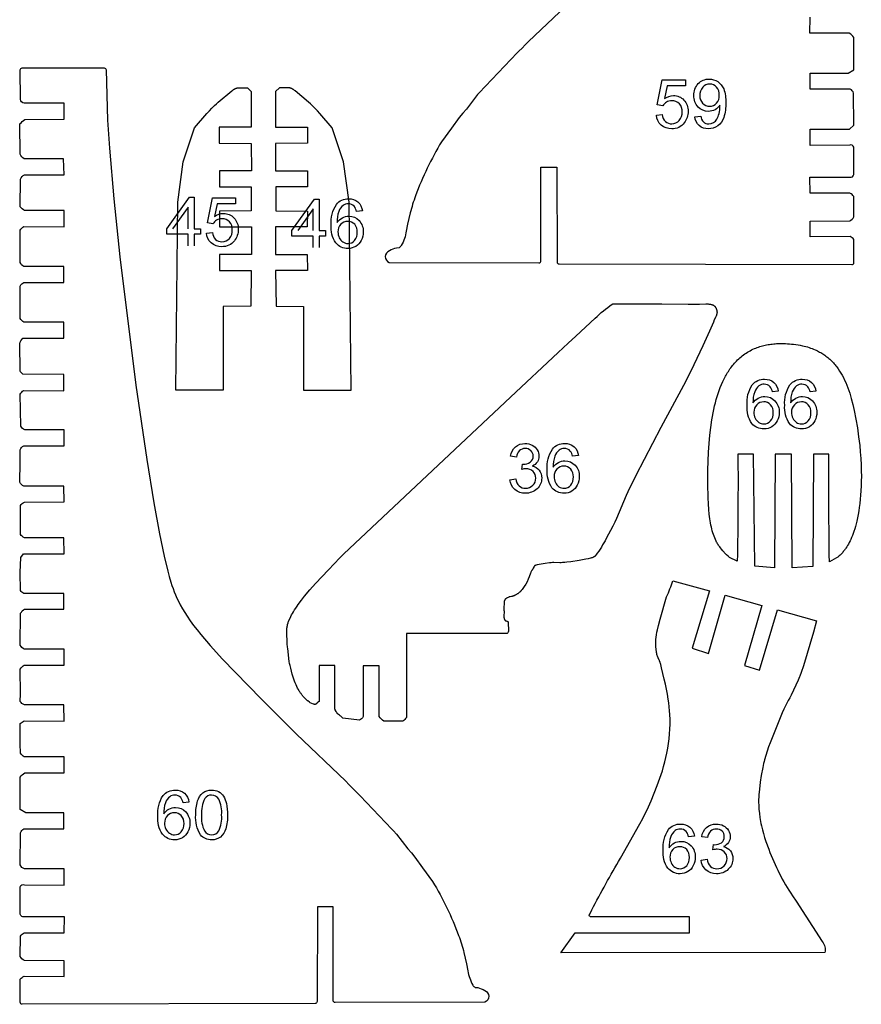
# Model space of a CAD drawing. Extents: x -306 to 77, y -230 to 818.
# Tile 12 of 15: x -101 to 71, y 324 to 526. Entities that reach past the tile are written whole.
import ezdxf

# ---------------------------------------------------------------- set-up
doc = ezdxf.new("R2010")
doc.units = 0
doc.layers.add('LAYER_1', color=18, linetype='CONTINUOUS')
doc.layers.add('LETTERS', color=1, linetype='CONTINUOUS')

msp = doc.modelspace()

# ---------------------------------------------------------------- linework, layer by layer
at = {"layer": 'LAYER_1'}
for points in [[(13.06, 531.17), (2.89, 521.44, 0.00663), (-7.52, 510.61), (-9.82, 507.61), (-10.58, 506.74), (-11.29, 505.88), (-12.86, 503.71), (-14.92, 500.91, 0.044486), (-20.26, 489.85, 0.020365), (-21.34, 486.33), (-21.89, 484.05), (-22.15, 482.61, -0.094544), (-23.16, 479.67, -0.11946), (-23.63, 479.19), (-24.16, 479.15, 0.081134), (-25.59, 478.56, 0.706943), (-25.63, 476.21), (5.04, 476.11, 0.413928), (5.45, 476.51), (5.45, 495.7), (8.68, 495.7), (8.74, 476.3, 0.405335), (9.15, 475.9), (69.15, 475.74, 0.416069), (69.56, 476.15), (69.55, 480.92, 0.131534), (68.78, 481.48), (60.58, 481.43), (60.58, 484.67), (68.71, 484.69, 0.138139), (69.57, 485.53), (69.52, 489.68, 0.128075), (68.76, 490.37), (60.58, 490.39), (60.51, 493.67), (68.73, 493.69, 0.414067), (69.57, 494.17), (69.56, 499.81, 0.413875), (68.71, 500.22), (60.59, 500.16), (60.58, 503.5)], [(60.58, 503.5), (68.68, 503.48), (69.56, 504.3), (69.5, 510.89, 0.19865), (68.83, 511.7), (60.6, 511.7), (60.62, 514.98), (68.41, 514.98), (69.56, 515.63), (69.56, 522.23, 0.155509), (68.63, 523.12), (60.57, 523.15), (60.58, 526.43)], [(-92.25, 352.02), (-100.35, 352), (-100.89, 352.31), (-101.23, 352.82), (-101.17, 359.41, -0.198806), (-100.51, 360.21), (-92.28, 360.21), (-92.29, 363.49), (-100.08, 363.49), (-101.23, 364.14), (-101.23, 370.75, -0.155646), (-100.3, 371.64), (-92.24, 371.66), (-92.25, 374.95), (-100.41, 374.96, -0.142937), (-101.21, 375.72), (-101.22, 377.57), (-101.22, 381.75), (-100.4, 382.3), (-92.25, 382.28), (-92.27, 385.58), (-100.39, 385.58, -0.153989), (-101.25, 386.28), (-101.21, 387.81), (-101.22, 392.91, -0.073742), (-100.45, 393.74), (-92.24, 393.73), (-92.26, 396.99), (-100.4, 396.99, -0.122435), (-101.25, 397.81), (-101.18, 404.34, -0.119146), (-100.33, 405.19), (-92.32, 405.18), (-92.33, 408.39), (-100.5, 408.38, -0.164146), (-101.18, 409.03), (-101.24, 412.72), (-101.14, 415.74), (-100.58, 416.54), (-92.26, 416.55), (-92.29, 419.79), (-100.38, 419.8, -0.076017), (-101.2, 420.49), (-101.18, 426.39, -0.150912), (-100.38, 427.1), (-92.26, 427.15), (-92.27, 430.4), (-100.52, 430.37, -0.108459), (-101.35, 431.18), (-101.22, 435.25), (-101.25, 437.81, -0.205517), (-100.49, 438.63), (-92.23, 438.64), (-92.22, 441.93), (-100.28, 441.89, -0.154456), (-101.12, 442.67), (-101.24, 449.22, -0.119249), (-100.55, 449.95), (-92.27, 449.9), (-92.27, 453.27), (-100.67, 453.31, -0.132088), (-101.26, 454.01), (-101.31, 459.52, -0.18171), (-100.69, 460.66), (-92.31, 460.66), (-92.31, 463.96), (-100.5, 463.95, -0.154165), (-101.22, 464.73), (-101.27, 471.36, -0.150756), (-100.48, 472.1), (-92.28, 472.11), (-92.27, 475.36), (-100.5, 475.36, -0.142416), (-101.27, 476.19), (-101.27, 482.79, -0.150871), (-100.48, 483.56), (-92.25, 483.52), (-92.26, 486.81), (-100.33, 486.81, -0.136819), (-101.22, 487.59), (-101.19, 493.28, -0.194867), (-100.35, 494.12), (-92.26, 494.12), (-92.34, 497.38), (-100.43, 497.38, -0.095724), (-101.27, 498.34), (-101.32, 504.56, -0.024418), (-100.3, 505.48), (-92.25, 505.55), (-92.25, 508.8), (-100.45, 508.83, -0.413809), (-101.16, 509.57), (-101.23, 515.63, -0.414363), (-100.82, 516.03), (-84.04, 516.03, -0.397904), (-83.63, 515.65), (-83.33, 505.3), (-82.96, 499.63), (-82.09, 489.25), (-80.86, 477.34), (-77.58, 451.07), (-75.33, 435.86), (-73.84, 426.94), (-72.67, 420.63), (-71.72, 416.04), (-71, 413), (-70.7, 411.85), (-70.37, 410.71), (-70.16, 410.05), (-69.93, 409.39), (-69.68, 408.74), (-69.41, 408.1), (-69.14, 407.47), (-68.84, 406.84), (-68.44, 406.04), (-68, 405.25), (-67.54, 404.48), (-67.06, 403.72), (-66.42, 402.79), (-65.74, 401.87), (-65.01, 400.93), (-64.26, 400), (-62.33, 397.75), (-59.77, 394.94), (-51.89, 386.83), (-44.73, 379.68), (-34.56, 369.96, -0.006641), (-24.15, 359.13), (-21.85, 356.12), (-21.09, 355.25), (-20.38, 354.4), (-18.81, 352.23), (-16.75, 349.42, -0.044491), (-11.41, 338.37, -0.020472), (-10.33, 334.85), (-9.78, 332.57), (-9.52, 331.12, 0.094611), (-8.51, 328.19, 0.119314), (-8.04, 327.71), (-7.51, 327.67, -0.081326), (-6.08, 327.08, -0.707068), (-6.04, 324.73), (-36.71, 324.62, -0.413697), (-37.12, 325.03), (-37.12, 344.22), (-40.35, 344.22), (-40.41, 324.82, -0.404323), (-40.82, 324.42), (-100.82, 324.26, -0.416907), (-101.23, 324.67), (-101.22, 329.43, -0.131594), (-100.45, 329.99), (-92.25, 329.94), (-92.25, 333.18), (-100.38, 333.21, -0.138144), (-101.25, 334.05), (-101.19, 338.2, -0.128067), (-100.43, 338.89), (-92.25, 338.91), (-92.18, 342.18), (-100.4, 342.2, -0.413981), (-101.25, 342.69), (-101.23, 348.33, -0.414213), (-100.38, 348.74), (-92.26, 348.68), (-92.25, 352.02)], [(-40.01, 393.67), (-40.01, 386.27), (-40.02, 386.26), (-40.04, 386.26), (-40.05, 386.25), (-40.07, 386.24), (-40.08, 386.23), (-40.1, 386.22), (-40.11, 386.22), (-40.13, 386.21), (-40.14, 386.2), (-40.15, 386.19), (-40.17, 386.18), (-40.18, 386.17), (-40.21, 386.15), (-40.23, 386.13), (-40.25, 386.1), (-40.28, 386.08), (-40.32, 386.04), (-40.46, 385.9), (-40.48, 385.87), (-40.5, 385.85), (-40.52, 385.83), (-40.55, 385.81), (-40.56, 385.8), (-40.57, 385.79), (-40.58, 385.78), (-40.6, 385.77), (-40.61, 385.77), (-40.62, 385.76), (-40.64, 385.75), (-40.65, 385.74), (-40.66, 385.73), (-40.68, 385.73), (-40.69, 385.72), (-40.71, 385.71), (-40.72, 385.71), (-40.74, 385.7), (-40.75, 385.7), (-40.77, 385.69), (-40.78, 385.69), (-40.8, 385.68), (-40.82, 385.68), (-40.84, 385.67), (-40.84, 385.67), (-40.84, 385.67), (-40.84, 385.67), (-40.85, 385.67), (-40.85, 385.67), (-40.85, 385.67), (-40.86, 385.67), (-40.87, 385.67), (-40.88, 385.67), (-40.88, 385.67), (-40.89, 385.68), (-40.91, 385.68), (-40.93, 385.68), (-40.95, 385.68), (-40.97, 385.69), (-41.01, 385.7), (-41.06, 385.71), (-41.16, 385.74), (-41.49, 385.85), (-41.84, 386.02), (-42, 386.14), (-42.33, 386.41), (-42.35, 386.42), (-42.75, 386.78), (-42.9, 386.93), (-43.05, 387.07), (-43.19, 387.22), (-43.32, 387.38), (-43.42, 387.5), (-43.52, 387.62), (-43.62, 387.75), (-43.71, 387.88), (-43.8, 388), (-43.89, 388.14), (-43.97, 388.27), (-44.06, 388.4), (-44.24, 388.72), (-44.41, 389.03), (-44.57, 389.36), (-44.72, 389.68), (-44.88, 390.08), (-45.04, 390.47), (-45.18, 390.87), (-45.32, 391.27), (-45.5, 391.87), (-45.67, 392.47), (-45.82, 393.07), (-45.96, 393.67), (-46, 393.87), (-46.04, 394.07), (-46.11, 394.5), (-46.44, 397.14), (-46.48, 397.39), (-46.51, 397.64), (-46.53, 397.89), (-46.56, 398.14), (-46.56, 398.28), (-46.57, 398.42), (-46.62, 400.28), (-46.62, 400.62), (-46.62, 400.8), (-46.61, 400.97), (-46.6, 401.14), (-46.58, 401.32), (-46.56, 401.49), (-46.54, 401.66), (-46.51, 401.83), (-46.49, 401.92), (-46.47, 402), (-46.45, 402.09), (-46.42, 402.17), (-46.4, 402.26), (-46.37, 402.34), (-46.31, 402.51), (-46.25, 402.68), (-46.18, 402.84), (-45.96, 403.33), (-45.8, 403.67), (-45.63, 404), (-45.45, 404.32), (-45.27, 404.65), (-45.03, 405.03), (-44.78, 405.41), (-44.53, 405.79), (-44.27, 406.16), (-43.64, 407.01), (-42.99, 407.84), (-41.88, 409.17), (-40.73, 410.47), (-38.11, 413.27), (-35.76, 415.71), (-34.95, 416.49), (-0.82, 448.63), (8.96, 457.75), (11.02, 459.65), (12.61, 461.1), (12.61, 461.1), (16.59, 464.76, -0.04726), (20.03, 467.64), (20.09, 467.68), (20.11, 467.69), (20.12, 467.7), (20.14, 467.7), (20.16, 467.71), (20.17, 467.72), (20.18, 467.72), (20.19, 467.72), (20.2, 467.73), (20.21, 467.73), (20.22, 467.73), (20.23, 467.73), (20.24, 467.74), (20.24, 467.74), (20.25, 467.74), (20.26, 467.74), (20.27, 467.74), (20.28, 467.74), (20.29, 467.74), (30.2, 467.74), (35.59, 467.68), (37.56, 467.67), (37.66, 467.67), (37.75, 467.66), (37.95, 467.66), (39.2, 467.7), (39.41, 467.7), (39.61, 467.69), (39.72, 467.69), (39.82, 467.68), (39.92, 467.67), (40.02, 467.65), (40.11, 467.64), (40.21, 467.62), (40.31, 467.6), (40.36, 467.59), (40.4, 467.57), (40.45, 467.56), (40.5, 467.55), (40.54, 467.53), (40.59, 467.51), (40.63, 467.5), (40.68, 467.48), (40.72, 467.46), (40.77, 467.44), (40.79, 467.43), (40.81, 467.42), (40.83, 467.41), (40.84, 467.39), (40.86, 467.38), (40.88, 467.37), (40.9, 467.36), (40.92, 467.34), (40.94, 467.33), (40.95, 467.31), (40.97, 467.3), (40.99, 467.28), (41, 467.27), (41.02, 467.25), (41.04, 467.23), (41.05, 467.22), (41.07, 467.2), (41.08, 467.18), (41.11, 467.15), (41.14, 467.11), (41.17, 467.07), (41.19, 467.03), (41.22, 466.99), (41.24, 466.95), (41.26, 466.92), (41.29, 466.86), (41.32, 466.81), (41.35, 466.75), (41.37, 466.69), (41.39, 466.64), (41.42, 466.58), (41.44, 466.52), (41.45, 466.46), (41.47, 466.4), (41.48, 466.34), (41.49, 466.31), (41.49, 466.28), (41.5, 466.25), (41.5, 466.22), (41.51, 466.19), (41.51, 466.15), (41.51, 466.12), (41.52, 466.09), (41.52, 466.06), (41.52, 466.03), (41.52, 466), (41.52, 465.97), (41.52, 465.94), (41.52, 465.91), (41.51, 465.88), (41.51, 465.84), (41.51, 465.81), (41.5, 465.78), (41.5, 465.75), (41.49, 465.72), (41.48, 465.65), (41.47, 465.59), (41.45, 465.53), (41.43, 465.46), (41.41, 465.4), (41.39, 465.34), (41.37, 465.27), (41.34, 465.21), (41.29, 465.08), (41.24, 464.96), (40.89, 464.21), (40.84, 464.09), (40.81, 464.03), (40.79, 463.97), (40.01, 462.14), (38.63, 459.1), (36.18, 453.91), (34.67, 451.01), (29.99, 442.41), (24.89, 432.57), (23.28, 429.24), (22.93, 428.47), (20.93, 423.77), (20.58, 423), (20.16, 422.15), (18.82, 419.65, -0.037929), (16.7, 416.22), (16.68, 416.21), (16.58, 416.08), (16.57, 416.08), (16.57, 416.08), (16.57, 416.07), (16.56, 416.07), (16.56, 416.06), (16.55, 416.06), (16.44, 415.95), (16.42, 415.94), (16.41, 415.93), (16.41, 415.93), (16.4, 415.92), (16.39, 415.92), (16.38, 415.91), (16.37, 415.91), (16.34, 415.89), (16.3, 415.87), (16.26, 415.85), (16.22, 415.83), (16.18, 415.81), (16.14, 415.79), (16.1, 415.78), (16.06, 415.76), (15.94, 415.72), (15.82, 415.68), (15.7, 415.65), (15.58, 415.61), (15.12, 415.5), (14.65, 415.4), (13.96, 415.27), (13.27, 415.15), (11.58, 414.89), (10.73, 414.78), (10.31, 414.74), (9.88, 414.71), (9.59, 414.7), (9.29, 414.7), (8.1, 414.71), (7.81, 414.71), (7.51, 414.7), (7.36, 414.69), (7.2, 414.67), (6.29, 414.56), (4.68, 414.26), (4.46, 414.2), (4.42, 414.19), (4.39, 414.18), (4.36, 414.16), (4.33, 414.15), (4.31, 414.15), (4.3, 414.14), (4.28, 414.13), (4.27, 414.12), (4.25, 414.12), (4.24, 414.11), (4.22, 414.1), (4.21, 414.09), (4.2, 414.08), (4.18, 414.07), (4.17, 414.06), (4.17, 414.06), (4.16, 414.05), (4.15, 414.04), (4.14, 414.04), (4.13, 414.03), (4.13, 414.02), (4.12, 414.01), (4.11, 414.01), (4.11, 414), (4.1, 413.99), (4.09, 413.98), (4.08, 413.97), (4.07, 413.95), (4.05, 413.93), (4.04, 413.91), (4.03, 413.9), (4.02, 413.88), (4.01, 413.86), (4, 413.84), (3.98, 413.8), (3.87, 413.56), (3.85, 413.52), (3.84, 413.5), (3.83, 413.48), (3.82, 413.46), (3.8, 413.44), (3.79, 413.41), (3.77, 413.39), (3.67, 413.26), (3.64, 413.22), (3.62, 413.19), (3.61, 413.17), (3.59, 413.15), (3.58, 413.12), (3.52, 413.01), (3.46, 412.89), (3.4, 412.78), (3.35, 412.66), (3.31, 412.55), (3.02, 411.81, -0.07021), (2.04, 409.85), (1.72, 409.39), (1.61, 409.23), (1.55, 409.15), (1.49, 409.08), (1.43, 409.01), (1.37, 408.94), (1.31, 408.87), (1.24, 408.8), (1.21, 408.77), (1.18, 408.73), (1.14, 408.7), (1.11, 408.67), (1.02, 408.6), (0.94, 408.54), (0.85, 408.47), (0.77, 408.41), (0.68, 408.35), (0.59, 408.29), (0.5, 408.23), (0.41, 408.18), (0.31, 408.12), (0.22, 408.07), (0.12, 408.02), (0.03, 407.98), (-0.07, 407.93), (-0.17, 407.89), (-0.27, 407.85), (-0.37, 407.82), (-0.39, 407.81), (-0.41, 407.8), (-0.44, 407.8), (-0.46, 407.79), (-0.51, 407.78), (-0.56, 407.77), (-0.86, 407.71), (-0.91, 407.7), (-0.96, 407.69), (-1, 407.68), (-1.03, 407.68), (-1.05, 407.67), (-1.07, 407.66), (-1.1, 407.65), (-1.12, 407.64), (-1.14, 407.64), (-1.3, 407.56), (-1.47, 407.49), (-1.51, 407.47), (-1.55, 407.45), (-1.59, 407.42), (-1.63, 407.4), (-1.67, 407.37), (-1.7, 407.35), (-1.74, 407.32), (-1.78, 407.29), (-1.8, 407.27), (-1.82, 407.26), (-1.84, 407.24), (-1.86, 407.22), (-1.87, 407.2), (-1.89, 407.18), (-1.91, 407.16), (-1.92, 407.15), (-1.92, 407.14), (-1.93, 407.13), (-1.94, 407.12), (-1.95, 407.11), (-1.95, 407.09), (-1.96, 407.08), (-1.97, 407.07), (-1.98, 407.06), (-1.98, 407.05), (-1.99, 407.04), (-1.99, 407.02), (-2, 407.01), (-2, 407), (-2.01, 406.99), (-2.01, 406.98), (-2.02, 406.96), (-2.02, 406.95), (-2.04, 406.91), (-2.05, 406.88), (-2.06, 406.84), (-2.07, 406.8), (-2.07, 406.76), (-2.08, 406.72), (-2.08, 406.68), (-2.09, 406.64), (-2.09, 406.62), (-2.09, 406.59), (-2.09, 406.54), (-2.09, 406.38), (-2.09, 406.33), (-2.09, 406.3), (-2.09, 406.28), (-2.09, 406.25), (-2.09, 406.22), (-2.13, 405.64), (-2.13, 404.93), (-2.12, 404.87), (-2.12, 404.81), (-2.12, 404.75), (-2.12, 404.68), (-2.11, 404.62), (-2.12, 404.56), (-2.15, 403.91), (-2.15, 403.78), (-2.15, 403.72), (-2.15, 403.66), (-2.15, 403.59), (-2.14, 403.53), (-2.14, 403.47), (-2.13, 403.44), (-2.13, 403.41), (-2.12, 403.38), (-2.12, 403.35), (-2.11, 403.32), (-2.1, 403.29), (-2.09, 403.26), (-2.09, 403.23), (-2.08, 403.2), (-2.07, 403.18), (-2.06, 403.15), (-2.05, 403.12), (-2.03, 403.09), (-2.02, 403.07), (-2.01, 403.04), (-1.99, 403.01), (-1.98, 402.98), (-1.96, 402.96), (-1.96, 402.95), (-1.95, 402.95), (-1.95, 402.94), (-1.95, 402.94), (-1.94, 402.93), (-1.94, 402.93), (-1.93, 402.92), (-1.93, 402.92), (-1.93, 402.91), (-1.92, 402.91), (-1.92, 402.91), (-1.91, 402.9), (-1.91, 402.9), (-1.9, 402.89), (-1.9, 402.89), (-1.89, 402.88), (-1.89, 402.88), (-1.88, 402.88), (-1.87, 402.87), (-1.86, 402.86), (-1.85, 402.86), (-1.84, 402.85), (-1.83, 402.84), (-1.82, 402.84), (-1.8, 402.83), (-1.79, 402.83), (-1.78, 402.82), (-1.76, 402.81), (-1.73, 402.8), (-1.7, 402.79), (-1.51, 402.73), (-1.49, 402.73), (-1.46, 402.72), (-1.44, 402.71), (-1.43, 402.7), (-1.41, 402.7), (-1.4, 402.69), (-1.39, 402.68), (-1.38, 402.68), (-1.37, 402.67), (-1.36, 402.67), (-1.35, 402.66), (-1.34, 402.65), (-1.33, 402.65), (-1.33, 402.64), (-1.32, 402.64), (-1.32, 402.64), (-1.31, 402.63), (-1.31, 402.63), (-1.3, 402.62), (-1.3, 402.62), (-1.29, 402.62), (-1.29, 402.61), (-1.29, 402.61), (-1.28, 402.6), (-1.28, 402.6), (-1.27, 402.59), (-1.27, 402.59), (-1.27, 402.58), (-1.26, 402.58), (-1.26, 402.57), (-1.26, 402.57), (-1.25, 402.56), (-1.25, 402.56), (-1.25, 402.55), (-1.23, 400.66, -0.468156), (-1.63, 400.18), (-22.12, 400.18), (-22.12, 383, -0.077936), (-22.83, 382.24), (-26.76, 382.24, -0.068155), (-27.68, 383.18), (-27.7, 393.59), (-30.98, 393.59), (-31, 383.18, -0.182809), (-31.76, 382.44), (-35.13, 382.85), (-35.58, 383.28), (-35.66, 383.35), (-35.74, 383.42), (-35.76, 383.44), (-35.79, 383.46), (-35.82, 383.48), (-36.04, 383.63), (-36.07, 383.65), (-36.1, 383.67), (-36.13, 383.7), (-36.14, 383.71), (-36.15, 383.72), (-36.17, 383.73), (-36.18, 383.74), (-36.19, 383.76), (-36.2, 383.77), (-36.23, 383.79), (-36.25, 383.82), (-36.27, 383.85), (-36.29, 383.87), (-36.31, 383.9), (-36.33, 383.92), (-36.37, 383.98), (-36.4, 384.03), (-36.44, 384.09), (-36.5, 384.21), (-36.7, 384.56), (-36.73, 384.62), (-36.77, 384.67), (-36.77, 393.67), (-40.01, 393.67)], [(56.9, 413.63), (56.75, 436.9), (53.46, 436.9), (53.32, 413.64), (49.26, 414), (49.02, 436.9), (45.81, 436.9, -0.005632), (45.68, 415.03), (44.09, 415.79), (43.82, 416.01), (43.45, 416.33), (43.37, 416.4), (43.31, 416.47), (43.27, 416.5), (43.24, 416.54), (42.72, 417.14), (42.46, 417.44), (42.21, 417.76), (42.09, 417.92), (41.98, 418.08), (41.86, 418.24), (41.75, 418.41), (41.65, 418.58), (41.55, 418.75), (41.45, 418.92), (41.36, 419.1), (41.2, 419.43), (41.05, 419.77), (40.91, 420.12), (40.79, 420.46), (40.66, 420.84), (40.55, 421.22), (40.45, 421.61), (40.36, 421.99), (40.27, 422.42), (40.19, 422.84), (40.12, 423.27), (40.05, 423.7), (39.94, 424.63), (39.85, 425.57), (39.76, 426.79), (39.71, 428.01), (39.65, 430.83), (39.66, 433.65), (39.71, 435.5), (39.79, 437.34), (39.9, 439.09), (40.06, 440.83), (40.24, 442.38), (40.47, 443.93), (40.59, 444.66), (40.73, 445.38), (40.88, 446.1), (41.04, 446.82), (41.2, 447.46), (41.37, 448.09), (41.55, 448.72), (41.75, 449.34), (41.96, 449.97), (42.2, 450.6), (42.45, 451.22), (42.72, 451.83), (42.98, 452.36), (43.25, 452.88), (43.39, 453.14), (43.54, 453.39), (43.69, 453.64), (43.85, 453.89), (44.01, 454.14), (44.18, 454.38), (44.35, 454.62), (44.53, 454.85), (44.71, 455.09), (44.89, 455.31), (45.08, 455.54), (45.28, 455.76), (45.5, 455.99), (45.73, 456.22), (45.96, 456.44), (46.2, 456.66), (46.44, 456.87), (46.69, 457.07), (46.95, 457.26), (47.21, 457.45), (47.48, 457.63), (47.75, 457.8), (48.03, 457.96), (48.31, 458.12), (48.59, 458.27), (48.88, 458.41), (49.18, 458.54), (49.47, 458.66), (49.74, 458.76), (50.02, 458.86), (50.29, 458.95), (50.57, 459.03), (50.84, 459.11), (51.12, 459.18), (51.4, 459.25), (51.69, 459.3), (51.97, 459.36), (52.26, 459.4), (52.55, 459.44), (52.84, 459.48), (53.13, 459.51), (53.42, 459.54), (53.71, 459.56), (54, 459.57), (54.39, 459.58), (54.79, 459.58), (55.19, 459.58), (55.58, 459.57), (55.98, 459.55), (56.37, 459.52), (56.77, 459.48), (57.16, 459.44), (57.64, 459.38), (58.12, 459.31), (58.59, 459.23), (59.06, 459.13), (59.39, 459.05), (59.72, 458.97), (60.04, 458.88), (60.37, 458.78), (60.68, 458.67), (61, 458.56), (61.32, 458.44), (61.63, 458.31), (61.86, 458.2), (62.09, 458.09), (62.32, 457.97), (62.55, 457.85), (62.77, 457.72), (62.99, 457.59), (63.21, 457.46), (63.43, 457.31), (63.64, 457.17), (63.84, 457.02), (64.05, 456.86), (64.25, 456.7), (64.44, 456.53), (64.64, 456.36), (64.82, 456.19), (65.01, 456.01), (65.19, 455.82), (65.37, 455.62), (65.55, 455.43), (65.72, 455.23), (65.89, 455.02), (66.05, 454.82), (66.21, 454.6), (66.36, 454.39), (66.65, 453.96), (66.92, 453.52), (67.17, 453.08), (67.42, 452.62), (67.67, 452.11), (67.91, 451.58), (68.13, 451.05), (68.34, 450.52), (68.53, 449.98), (68.71, 449.44), (68.88, 448.89), (69.04, 448.34), (69.36, 447.1), (69.65, 445.86), (69.99, 444.08), (70.29, 442.29), (70.54, 440.49), (70.75, 438.69), (70.87, 437.38), (70.97, 436.06), (71.03, 434.75), (71.07, 433.43), (71.09, 432.43), (71.08, 431.43), (71.05, 430.43), (71, 429.43), (70.95, 428.56), (70.88, 427.7), (70.78, 426.85), (70.67, 425.99), (70.57, 425.29), (70.45, 424.59), (70.31, 423.9), (70.16, 423.21), (70.03, 422.67), (69.88, 422.14), (69.73, 421.61), (69.56, 421.08), (69.41, 420.68), (69.26, 420.27), (69.1, 419.88), (68.93, 419.48), (68.78, 419.16), (68.62, 418.84), (68.45, 418.52), (68.27, 418.21), (68.1, 417.93), (67.92, 417.65), (67.82, 417.51), (67.73, 417.38), (67.63, 417.24), (67.53, 417.12), (67.4, 416.96), (67.27, 416.82), (67.14, 416.67), (67, 416.52), (66.86, 416.38), (66.72, 416.24), (66.58, 416.11), (66.43, 415.98), (66.41, 415.96), (66.38, 415.94), (66.34, 415.9), (66.29, 415.86), (66.03, 415.68), (64.55, 414.91, -0.003539), (64.41, 436.9), (61.27, 436.9), (61.15, 413.89), (56.9, 413.63)], [(32.49, 411.02), (39.95, 408.94), (36.42, 397.19), (39.76, 396.09), (43.16, 408.04), (50.68, 405.94), (47.15, 393.68), (50.25, 392.7), (53.89, 405.05), (61.93, 402.81), (61.28, 400.46), (59.22, 393.59), (58.78, 392.23), (58.51, 391.48), (58.44, 391.3), (58.3, 390.96), (58.15, 390.64), (56.69, 387.56), (56.41, 387), (56.12, 386.45), (55.62, 385.5), (55.23, 384.71), (54.86, 383.92), (54.58, 383.26), (52.42, 377.84), (52.09, 376.98), (51.79, 376.11), (51.51, 375.24), (51.26, 374.35), (51.16, 373.96), (51.07, 373.56), (50.9, 372.75), (50.6, 371.14), (50.38, 369.74), (50.21, 368.33), (50.1, 367.16), (50.06, 366.58), (50.05, 366.28), (50.05, 365.99), (50.05, 365.55), (50.07, 365.12), (50.09, 364.68), (50.12, 364.24), (50.2, 363.37), (50.31, 362.51), (50.37, 362.09), (50.44, 361.67), (50.52, 361.26), (50.61, 360.84), (50.81, 360.02), (51.03, 359.21), (51.28, 358.4), (51.55, 357.6), (52.13, 356, 0.059751), (56.99, 346.49), (57.72, 345.35), (63.07, 337.11, -0.228007), (63.62, 334.84), (9.52, 334.83), (12.46, 338.88), (35.91, 338.91), (35.91, 342.2), (15.57, 342.2, -0.71076), (15.47, 342.74), (15.86, 343.59, -0.011945), (21.74, 354.19), (25.7, 361.2), (26.29, 362.29), (26.75, 363.19), (27.18, 364.1), (28, 365.95), (28.67, 367.5), (29.29, 369.08), (29.83, 370.57), (30.32, 372.09), (30.59, 372.98), (30.83, 373.89), (31.05, 374.8), (31.25, 375.72), (31.44, 376.69), (31.6, 377.67), (31.73, 378.65), (31.82, 379.64), (31.88, 380.63), (31.91, 381.62), (31.91, 382.61), (31.88, 383.6), (31.82, 384.39), (31.74, 385.18), (31.65, 385.97), (31.53, 386.76), (31.36, 387.78), (31.17, 388.8), (30.95, 389.82), (30.71, 390.83), (30.12, 393.2), (29.98, 393.88), (29.94, 394.05), (29.89, 394.22), (29.87, 394.3), (29.84, 394.38), (29.81, 394.47), (29.77, 394.56), (29.74, 394.64), (29.7, 394.73), (29.45, 395.24), (29.37, 395.41), (29.34, 395.5), (29.3, 395.58), (29.27, 395.67), (29.26, 395.72), (29.24, 395.76), (29.22, 395.84), (29.2, 395.91), (29.19, 395.98), (29.17, 396.06), (29.16, 396.14), (29.14, 396.21), (29.12, 396.36), (29.05, 396.98, -0.089901), (29.3, 400.93), (29.52, 401.86), (29.53, 401.87), (29.87, 403.15), (29.87, 403.15), (31.2, 407.71, 0.02275), (32.49, 411.02)]]:
    msp.add_lwpolyline(points, format="xyb", dxfattribs=at)
for points in [[(-53.91, 511.22), (-53.9, 503.9), (-60.47, 503.88), (-60.45, 500.61), (-53.89, 500.56), (-53.87, 494.93), (-60.42, 494.94), (-60.44, 491.67), (-53.93, 491.67), (-53.92, 486.76), (-60.42, 486.7), (-60.39, 483.46), (-53.87, 483.49), (-53.86, 477.82), (-60.39, 477.82), (-60.42, 474.56), (-53.9, 474.51), (-53.99, 467.21), (-59.63, 467.16), (-59.63, 450.04), (-69.37, 450.01), (-68.97, 488.54), (-67.84, 496.81), (-65.5, 503.75), (-63, 506.68), (-62.49, 507.25), (-61.96, 507.8), (-61.69, 508.08), (-61.41, 508.34), (-61.03, 508.69), (-60.65, 509.02), (-57.91, 511.32), (-57.77, 511.43), (-57.7, 511.49), (-57.63, 511.54), (-57.55, 511.59), (-57.48, 511.64), (-57.44, 511.66), (-57.41, 511.69), (-57.37, 511.71), (-57.33, 511.73), (-57.29, 511.75), (-57.26, 511.77), (-57.22, 511.79), (-57.18, 511.8), (-57.14, 511.82), (-57.11, 511.83), (-57.07, 511.85), (-57.03, 511.86), (-57, 511.87), (-56.96, 511.88), (-56.92, 511.89), (-56.89, 511.9), (-56.85, 511.91), (-56.81, 511.92), (-56.74, 511.93), (-56.66, 511.95), (-56.58, 511.96), (-56.51, 511.97), (-56.43, 511.97), (-56.35, 511.98), (-56.27, 511.98), (-56.11, 511.98), (-55.95, 511.98), (-55.15, 511.94), (-54.99, 511.93), (-54.83, 511.93), (-54.76, 511.93), (-54.68, 511.94), (-53.91, 511.22)], [(-48.91, 511.22), (-48.92, 503.9), (-42.35, 503.88), (-42.38, 500.61), (-48.94, 500.56), (-48.95, 494.93), (-42.4, 494.94), (-42.38, 491.67), (-48.89, 491.67), (-48.9, 486.76), (-42.4, 486.7), (-42.43, 483.46), (-48.95, 483.49), (-48.96, 477.82), (-42.43, 477.82), (-42.4, 474.56), (-48.92, 474.51), (-48.83, 467.21), (-43.2, 467.16), (-43.2, 450.04), (-33.45, 450.01), (-33.86, 488.54), (-34.98, 496.81), (-37.33, 503.75), (-39.82, 506.68), (-40.33, 507.25), (-40.86, 507.8), (-41.13, 508.08), (-41.41, 508.34), (-41.79, 508.69), (-42.17, 509.02), (-44.91, 511.32), (-45.05, 511.43), (-45.12, 511.49), (-45.2, 511.54), (-45.27, 511.59), (-45.34, 511.64), (-45.38, 511.66), (-45.42, 511.69), (-45.45, 511.71), (-45.49, 511.73), (-45.53, 511.75), (-45.57, 511.77), (-45.61, 511.79), (-45.64, 511.8), (-45.68, 511.82), (-45.72, 511.83), (-45.75, 511.85), (-45.79, 511.86), (-45.83, 511.87), (-45.86, 511.88), (-45.9, 511.89), (-45.94, 511.9), (-45.97, 511.91), (-46.01, 511.92), (-46.09, 511.93), (-46.16, 511.95), (-46.24, 511.96), (-46.32, 511.97), (-46.4, 511.97), (-46.47, 511.98), (-46.55, 511.98), (-46.71, 511.98), (-46.87, 511.98), (-47.67, 511.94), (-47.83, 511.93), (-47.99, 511.93), (-48.07, 511.93), (-48.15, 511.94), (-48.91, 511.22)]]:
    msp.add_lwpolyline(points, dxfattribs=at)
at = {"layer": 'LETTERS'}
for points in [[(29.09, 506.34), (30.3, 506.46, 0.172827), (30.95, 505.06, 0.19315), (32.25, 504.59, 0.222694), (33.79, 505.26, 0.190048), (34.39, 507.03, 0.196067), (33.82, 508.68, 0.214435), (32.25, 509.29, 0.140394), (31.15, 509, 0.122103), (30.42, 508.26), (29.27, 508.44), (30.3, 513.57), (35.05, 513.57), (35.05, 512.36), (31.28, 512.36), (30.76, 509.74, -0.161043), (32.59, 510.37, -0.21325), (34.73, 509.46, -0.200352), (35.6, 507.13, -0.172468), (34.82, 504.78, -0.244519), (32.24, 503.57, -0.190188), (30.06, 504.32, -0.194762), (29.09, 506.34)], [(36.98, 506.04), (38.19, 506.16, 0.166693), (38.75, 504.96, 0.189901), (39.82, 504.59, 0.271367), (41.49, 505.53, 0.070359), (41.93, 506.69, 0.061052), (42.11, 508.18), (42.1, 508.43, -0.124963), (41.11, 507.48, -0.133015), (39.74, 507.12, -0.214712), (37.65, 508.02, -0.19836), (36.8, 510.38, -0.200018), (37.69, 512.82, -0.212988), (39.91, 513.75, -0.149189), (41.68, 513.22, -0.150589), (42.89, 511.73, -0.096672), (43.31, 508.92, -0.084583), (42.9, 505.88, -0.151782), (41.67, 504.16, -0.162389), (39.76, 503.57, -0.187715), (37.87, 504.21, -0.187552), (36.98, 506.04)], [(41.98, 510.44, 0.188792), (41.43, 512.11, 0.223569), (40.05, 512.72, 0.222824), (38.6, 512.06, 0.190504), (38.01, 510.34, 0.19933), (38.57, 508.8, 0.213795), (40.02, 508.2, 0.217138), (41.43, 508.8, 0.194331), (41.98, 510.44)], [(-63.08, 482.19), (-61.87, 482.31, 0.172827), (-61.22, 480.91, 0.19315), (-59.92, 480.44, 0.222694), (-58.38, 481.11, 0.190048), (-57.78, 482.88, 0.196067), (-58.35, 484.54, 0.214435), (-59.92, 485.14, 0.140394), (-61.02, 484.86, 0.122103), (-61.75, 484.12), (-62.9, 484.3), (-61.87, 489.42), (-57.12, 489.42), (-57.12, 488.21), (-60.89, 488.21), (-61.41, 485.6, -0.161043), (-59.58, 486.23, -0.21325), (-57.44, 485.32, -0.200352), (-56.57, 482.98, -0.172468), (-57.35, 480.63, -0.244519), (-59.93, 479.42, -0.190188), (-62.11, 480.18, -0.194762), (-63.08, 482.19)], [(-31.14, 486.76), (-32.35, 486.64, 0.126501), (-32.81, 487.69, 0.214441), (-34.04, 488.21, 0.155606), (-35.09, 487.88, 0.132823), (-35.98, 486.66, 0.091829), (-36.32, 484.36, -0.131952), (-35.24, 485.35, -0.119806), (-33.91, 485.68, -0.213787), (-31.82, 484.78, -0.199696), (-30.96, 482.45, -0.118427), (-31.37, 480.71, -0.143669), (-32.48, 479.48, -0.139573), (-34.08, 479.05, -0.230165), (-36.57, 480.18, -0.173379), (-37.53, 483.89, -0.167201), (-36.46, 488.09, -0.237815), (-33.96, 489.23, -0.187038), (-32.04, 488.58, -0.188201), (-31.14, 486.76)], [(-36.14, 482.45, 0.112533), (-35.87, 481.25, 0.144169), (-35.13, 480.38, 0.145127), (-34.08, 480.08, 0.22507), (-32.72, 480.7, 0.187105), (-32.17, 482.39, 0.1924), (-32.71, 484, 0.219238), (-34.13, 484.59, 0.208392), (-35.56, 484, 0.204963), (-36.14, 482.45)], [(54.08, 449.81), (52.87, 449.69, 0.126501), (52.41, 450.73, 0.214441), (51.18, 451.26, 0.155606), (50.12, 450.93, 0.132823), (49.24, 449.7, 0.091829), (48.89, 447.41, -0.131952), (49.97, 448.4, -0.119806), (51.31, 448.73, -0.213787), (53.4, 447.83, -0.199696), (54.26, 445.5, -0.118427), (53.85, 443.76, -0.143669), (52.74, 442.53, -0.139573), (51.14, 442.1, -0.230165), (48.65, 443.23, -0.173379), (47.69, 446.94, -0.167201), (48.75, 451.14, -0.237815), (51.26, 452.28, -0.187038), (53.18, 451.62, -0.188201), (54.08, 449.81)], [(61.79, 449.81), (60.58, 449.69, 0.126501), (60.12, 450.73, 0.214441), (58.89, 451.26, 0.155606), (57.83, 450.93, 0.132823), (56.95, 449.7, 0.091829), (56.61, 447.41, -0.131952), (57.69, 448.4, -0.119806), (59.02, 448.73, -0.213787), (61.11, 447.83, -0.199696), (61.97, 445.5, -0.118427), (61.56, 443.76, -0.143669), (60.45, 442.53, -0.139573), (58.85, 442.1, -0.230165), (56.36, 443.23, -0.173379), (55.4, 446.94, -0.167201), (56.46, 451.14, -0.237815), (58.97, 452.28, -0.187038), (60.89, 451.62, -0.188201), (61.79, 449.81)], [(49.08, 445.5, 0.112533), (49.35, 444.3, 0.144169), (50.09, 443.43, 0.145127), (51.14, 443.12, 0.22507), (52.5, 443.75, 0.187105), (53.05, 445.43, 0.1924), (52.51, 447.05, 0.219238), (51.09, 447.64, 0.208392), (49.66, 447.05, 0.204963), (49.08, 445.5)], [(56.79, 445.5, 0.112533), (57.06, 444.3, 0.144169), (57.8, 443.43, 0.145127), (58.85, 443.12, 0.22507), (60.21, 443.75, 0.187105), (60.76, 445.43, 0.1924), (60.22, 447.05, 0.219238), (58.8, 447.64, 0.208392), (57.37, 447.05, 0.204963), (56.79, 445.5)], [(-0.91, 431.7), (0.29, 431.88, 0.157208), (1.01, 430.41, 0.190824), (2.29, 429.95, 0.207035), (3.8, 430.55, 0.206792), (4.39, 432.02, 0.21215), (3.83, 433.4, 0.201438), (2.4, 433.94, 0.06086), (1.51, 433.81), (1.65, 434.89), (1.85, 434.88, 0.150126), (3.23, 435.29, 0.267883), (3.85, 436.54, 0.212216), (3.39, 437.65, 0.201176), (2.22, 438.09, 0.194147), (1.03, 437.65, 0.171909), (0.42, 436.34), (-0.79, 436.52, -0.176006), (0.22, 438.43, -0.185359), (2.17, 439.11, -0.121536), (3.66, 438.76, -0.143029), (4.69, 437.8, -0.137196), (5.05, 436.52, -0.148173), (4.71, 435.34, -0.143231), (3.69, 434.49, -0.172968), (5.08, 433.65, -0.174942), (5.6, 432.04, -0.2139), (4.65, 429.84, -0.199954), (2.25, 428.93, -0.190219), (0.08, 429.7, -0.194452), (-0.91, 431.7)], [(13.13, 436.64), (11.92, 436.52, 0.126501), (11.46, 437.56, 0.214441), (10.23, 438.09, 0.155606), (9.17, 437.76, 0.132823), (8.29, 436.53, 0.091829), (7.95, 434.24, -0.131952), (9.03, 435.23, -0.119806), (10.36, 435.56, -0.213787), (12.45, 434.66, -0.199696), (13.31, 432.33, -0.118427), (12.9, 430.59, -0.143669), (11.79, 429.36, -0.139573), (10.19, 428.93, -0.230165), (7.7, 430.05, -0.173379), (6.74, 433.76, -0.167201), (7.81, 437.97, -0.237815), (10.31, 439.11, -0.187038), (12.23, 438.45, -0.188201), (13.13, 436.64)], [(8.13, 432.33, 0.112533), (8.4, 431.13, 0.144169), (9.14, 430.25, 0.145127), (10.19, 429.95, 0.22507), (11.55, 430.57, 0.187105), (12.1, 432.26, 0.1924), (11.56, 433.88, 0.219238), (10.14, 434.47, 0.208392), (8.71, 433.88, 0.204963), (8.13, 432.33)], [(-66.66, 365.66), (-67.86, 365.54, 0.126501), (-68.33, 366.59, 0.214441), (-69.55, 367.11, 0.155606), (-70.61, 366.78, 0.132823), (-71.49, 365.55, 0.091829), (-71.84, 363.26, -0.131952), (-70.76, 364.25, -0.119806), (-69.42, 364.58, -0.213787), (-67.34, 363.68, -0.199696), (-66.48, 361.35, -0.118427), (-66.88, 359.61, -0.143669), (-67.99, 358.38, -0.139573), (-69.59, 357.95, -0.230165), (-72.08, 359.08, -0.173379), (-73.05, 362.79, -0.167201), (-71.98, 366.99, -0.237815), (-69.48, 368.13, -0.187038), (-67.56, 367.48, -0.188201), (-66.66, 365.66)], [(-65.27, 363.04, -0.078342), (-64.91, 365.9, -0.147096), (-63.83, 367.56, -0.173322), (-62.02, 368.13, -0.121798), (-60.6, 367.81, -0.136635), (-59.6, 366.88, -0.076386), (-58.99, 365.39, -0.060311), (-58.77, 363.04, -0.077662), (-59.13, 360.19, -0.14731), (-60.21, 358.52, -0.173974), (-62.02, 357.95, -0.235882), (-64.29, 358.96, -0.160537), (-65.27, 363.04)], [(-64.07, 363.04, 0.139824), (-63.48, 359.77, 0.54057), (-60.56, 359.77, 0.13964), (-59.97, 363.04, 0.137543), (-60.56, 366.3, 0.254896), (-62.04, 367.11, 0.250497), (-63.43, 366.4, 0.139009), (-64.07, 363.04)], [(-71.66, 361.35, 0.112533), (-71.39, 360.15, 0.144169), (-70.64, 359.28, 0.145127), (-69.6, 358.98, 0.22507), (-68.23, 359.6, 0.187105), (-67.68, 361.29, 0.1924), (-68.23, 362.9, 0.219238), (-69.65, 363.49, 0.208392), (-71.07, 362.9, 0.204963), (-71.66, 361.35)], [(36.88, 358.71), (35.67, 358.59, 0.126501), (35.21, 359.63, 0.214441), (33.99, 360.16, 0.155606), (32.93, 359.83, 0.132823), (32.05, 358.6, 0.091829), (31.7, 356.31, -0.131952), (32.78, 357.3, -0.119806), (34.12, 357.63, -0.213787), (36.2, 356.73, -0.199696), (37.06, 354.4, -0.118427), (36.66, 352.66, -0.143669), (35.55, 351.43, -0.139573), (33.95, 351, -0.230165), (31.46, 352.13, -0.173379), (30.49, 355.84, -0.167201), (31.56, 360.04, -0.237815), (34.06, 361.18, -0.187038), (35.98, 360.52, -0.188201), (36.88, 358.71)], [(38.27, 353.77), (39.47, 353.95, 0.157208), (40.19, 352.48, 0.190824), (41.47, 352.02, 0.207035), (42.97, 352.62, 0.206792), (43.57, 354.09, 0.21215), (43, 355.47, 0.201438), (41.57, 356.02, 0.06086), (40.69, 355.88), (40.83, 356.96), (41.02, 356.95, 0.150126), (42.41, 357.36, 0.267883), (43.02, 358.61, 0.212216), (42.57, 359.72, 0.201176), (41.39, 360.16, 0.194147), (40.2, 359.72, 0.171909), (39.59, 358.41), (38.39, 358.59, -0.176006), (39.39, 360.5, -0.185359), (41.35, 361.18, -0.121536), (42.83, 360.83, -0.143029), (43.87, 359.87, -0.137196), (44.23, 358.59, -0.148173), (43.88, 357.41, -0.143231), (42.86, 356.57, -0.172968), (44.26, 355.72, -0.174942), (44.77, 354.12, -0.2139), (43.82, 351.91, -0.199954), (41.42, 351, -0.190219), (39.25, 351.77, -0.194452), (38.27, 353.77)], [(31.88, 354.4, 0.112533), (32.15, 353.2, 0.144169), (32.9, 352.33, 0.145127), (33.94, 352.02, 0.22507), (35.31, 352.65, 0.187105), (35.86, 354.33, 0.1924), (35.31, 355.95, 0.219238), (33.89, 356.54, 0.208392), (32.47, 355.95, 0.204963), (31.88, 354.4)]]:
    msp.add_lwpolyline(points, format="xyb", dxfattribs=at)
for points in [[(-66.81, 479.6), (-66.81, 481.95), (-71.21, 481.95), (-71.21, 483.09), (-66.57, 489.54), (-65.61, 489.54), (-65.61, 483.09), (-64.28, 483.09), (-64.28, 481.95), (-65.61, 481.95), (-65.61, 479.6)], [(-41.2, 479.23), (-41.2, 481.58), (-45.6, 481.58), (-45.6, 482.73), (-40.96, 489.17), (-40, 489.17), (-40, 482.73), (-38.67, 482.73), (-38.67, 481.58), (-40, 481.58), (-40, 479.23)], [(-66.81, 483.09), (-66.81, 487.53), (-70.01, 483.09)], [(-41.2, 482.73), (-41.2, 487.16), (-44.39, 482.73)]]:
    msp.add_lwpolyline(points, dxfattribs=at)

doc.saveas('drawing.dxf')
